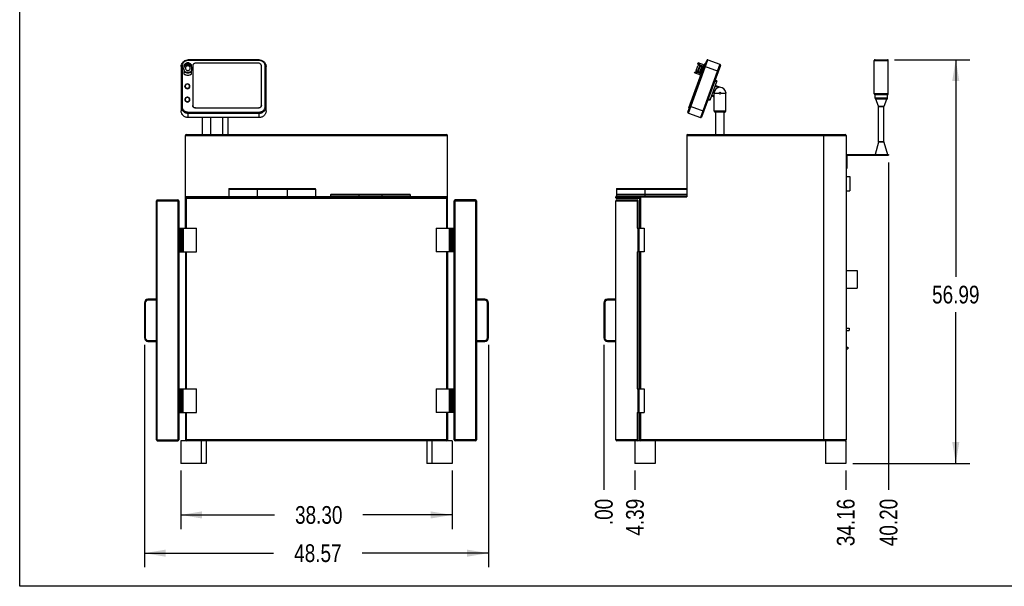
# Model space of a CAD drawing. Header units: inches. Extents: x 0 to 16, y 0 to 10.
# Tile 1 of 41: x 0 to 8.7, y 0 to 5. Entities that reach past the tile are written whole.
import ezdxf

# ---------------------------------------------------------------- set-up
doc = ezdxf.new("R2010")
doc.units = ezdxf.units.IN
doc.header["$LTSCALE"] = 0.935
doc.header["$MEASUREMENT"] = 0
doc.layers.get('0').update_dxf_attribs({"linetype": 'CONTINUOUS'})
doc.layers.add('02___PRT_ALL_AXES', color=7, linetype='CONTINUOUS')
doc.styles.get("Standard").update_dxf_attribs({"font": 'txt', "width": 0.8})
doc.dimstyles.new('DIMSTYLE_1', dxfattribs={"dimtxt": 0.15625, "dimasz": 0.1875, "dimexe": 0.125, "dimexo": 0.0625, "dimgap": 0.078125, "dimtad": 0, "dimtih": 1, "dimtoh": 1, "dimlfac": 16, "dimzin": 4, "dimdsep": 46, "dimtxsty": 'Standard', "dimblk": '_FILLED', "dimblk1": '_FILLED', "dimblk2": '_FILLED', "dimcen": 0.09, "dimazin": 1, "dimtfac": 1, "dimtofl": 0, "dimtmove": 0, "dimatfit": 3, "dimldrblk": '_FILLED', "dimfxl": 1, "dimtolj": 1, "dimtzin": 4, "dimarcsym": 0})
doc.dimstyles.new('DIMSTYLE_2', dxfattribs={"dimtxt": 0.15625, "dimasz": 0.1875, "dimexe": 0.125, "dimexo": 0.0625, "dimgap": 0.039062, "dimtad": 0, "dimtih": 1, "dimtoh": 1, "dimlfac": 16, "dimzin": 4, "dimdsep": 46, "dimtxsty": 'Standard', "dimblk": '_FILLED', "dimblk1": '_FILLED', "dimblk2": '_FILLED', "dimcen": 0.09, "dimazin": 1, "dimtfac": 1, "dimtofl": 0, "dimtmove": 0, "dimatfit": 3, "dimldrblk": '_FILLED', "dimfxl": 1, "dimtolj": 1, "dimtzin": 4, "dimarcsym": 0})

# ---------------------------------------------------------------- blocks, each defined once
blk = doc.blocks.new('_FILLED')
at = {"color": 0, "linetype": 'ByBlock'}
blk.add_solid([(0, 0), (-1, 0.167), (-1, -0.167)], dxfattribs=at)
blk = doc.blocks.new('*D1')
at = {"color": 2, "linetype": 'Continuous', "transparency": 16777216}
for p, q in [((7.7204, 4.6468), (8.3864, 4.6468)), ((8.2614, 4.6468), (8.2614, 2.7304)), ((8.2614, 1.0849), (8.2614, 2.4179)), ((7.3526, 1.0849), (8.3864, 1.0849))]:
    blk.add_line(p, q, dxfattribs=at)
at = {"color": 2, "linetype": 'Continuous', "transparency": 16777216, "xscale": 0.1875, "yscale": 0.1875, "zscale": 0.1875}
for p, rotation in [((8.2614, 4.6468), 90), ((8.2614, 1.0849), 270)]:
    blk.add_blockref('_FILLED', p, dxfattribs=dict(at, rotation=rotation))
at = {"color": 2, "linetype": 'Continuous', "transparency": 16777216, "insert": (8.2614, 2.6523), "char_height": 0.15625, "width": 0.625, "attachment_point": 2, "line_spacing_factor": 0.9}
blk.add_mtext('56.99', dxfattribs=at)
blk = doc.blocks.new('*D2')
at = {"color": 2, "linetype": 'Continuous', "transparency": 16777216}
blk.add_line((5.4297, 1.0224), (5.4297, 0.8506), dxfattribs=at)
at = {"color": 2, "linetype": 'Continuous', "transparency": 16777216, "insert": (5.3516, 0.7724), "char_height": 0.15625, "width": 0.5, "attachment_point": 3, "rotation": 90, "line_spacing_factor": 0.9}
blk.add_mtext('4.39', dxfattribs=at)
blk = doc.blocks.new('*D3')
at = {"color": 2, "linetype": 'Continuous', "transparency": 16777216}
blk.add_line((5.1552, 2.1304), (5.1552, 0.8506), dxfattribs=at)
at = {"color": 2, "linetype": 'Continuous', "transparency": 16777216, "insert": (5.0771, 0.7724), "char_height": 0.15625, "width": 0.375, "attachment_point": 3, "rotation": 90, "line_spacing_factor": 0.9}
blk.add_mtext('.00', dxfattribs=at)
blk = doc.blocks.new('*D4')
at = {"color": 2, "linetype": 'Continuous', "transparency": 16777216}
blk.add_line((7.2901, 1.0224), (7.2901, 0.8506), dxfattribs=at)
at = {"color": 2, "linetype": 'Continuous', "transparency": 16777216, "insert": (7.212, 0.7724), "char_height": 0.15625, "width": 0.625, "attachment_point": 3, "rotation": 90, "line_spacing_factor": 0.9}
blk.add_mtext('34.16', dxfattribs=at)
blk = doc.blocks.new('*D5')
at = {"color": 2, "linetype": 'Continuous', "transparency": 16777216}
blk.add_line((7.6679, 3.7406), (7.6679, 0.8506), dxfattribs=at)
at = {"color": 2, "linetype": 'Continuous', "transparency": 16777216, "insert": (7.5898, 0.7724), "char_height": 0.15625, "width": 0.625, "attachment_point": 3, "rotation": 90, "line_spacing_factor": 0.9}
blk.add_mtext('40.20', dxfattribs=at)
blk = doc.blocks.new('*D19')
at = {"color": 2, "linetype": 'Continuous', "transparency": 16777216}
for p, q in [((1.1007, 2.1304), (1.1007, 0.1675)), ((4.1366, 2.1304), (4.1366, 0.1675)), ((1.1007, 0.2925), (2.2411, 0.2925)), ((4.1366, 0.2925), (3.0223, 0.2925))]:
    blk.add_line(p, q, dxfattribs=at)
at = {"color": 2, "linetype": 'Continuous', "transparency": 16777216, "xscale": 0.1875, "yscale": 0.1875, "zscale": 0.1875, "rotation": 180}
blk.add_blockref('_FILLED', (1.1007, 0.2925), dxfattribs=at)
at = {"color": 2, "linetype": 'Continuous', "transparency": 16777216, "xscale": 0.1875, "yscale": 0.1875, "zscale": 0.1875}
blk.add_blockref('_FILLED', (4.1366, 0.2925), dxfattribs=at)
at = {"color": 2, "linetype": 'Continuous', "transparency": 16777216, "insert": (2.6317, 0.3706), "char_height": 0.15625, "width": 0.625, "attachment_point": 2, "line_spacing_factor": 0.9}
blk.add_mtext('48.57', dxfattribs=at)
blk = doc.blocks.new('*D20')
at = {"color": 2, "linetype": 'Continuous', "transparency": 16777216}
for p, q in [((1.4218, 1.0224), (1.4218, 0.5048)), ((3.8154, 1.0224), (3.8154, 0.5048)), ((1.4218, 0.6298), (2.2486, 0.6298)), ((3.8154, 0.6298), (3.0298, 0.6298))]:
    blk.add_line(p, q, dxfattribs=at)
at = {"color": 2, "linetype": 'Continuous', "transparency": 16777216, "xscale": 0.1875, "yscale": 0.1875, "zscale": 0.1875, "rotation": 180}
blk.add_blockref('_FILLED', (1.4218, 0.6298), dxfattribs=at)
at = {"color": 2, "linetype": 'Continuous', "transparency": 16777216, "xscale": 0.1875, "yscale": 0.1875, "zscale": 0.1875}
blk.add_blockref('_FILLED', (3.8154, 0.6298), dxfattribs=at)
at = {"color": 2, "linetype": 'Continuous', "transparency": 16777216, "insert": (2.6392, 0.7079), "char_height": 0.15625, "width": 0.625, "attachment_point": 2, "line_spacing_factor": 0.9}
blk.add_mtext('38.30', dxfattribs=at)

msp = doc.modelspace()

# ---------------------------------------------------------------- linework, layer by layer
at = {"color": 7, "linetype": 'Continuous'}
for p, q in [((0, 0), (0, 10)), ((1.47598, 4.61793), (1.47598, 4.61226)), ((1.48736, 4.64028), (1.48736, 4.64542)), ((2.11236, 4.64542), (1.48736, 4.64542)), ((2.11236, 4.64028), (1.48736, 4.64028)), ((1.4913, 4.61232), (1.4913, 4.61798)), ((2.1093, 4.61537), (1.55055, 4.61537)), ((1.7618, 4.64677), (1.8693, 4.64677)), ((2.11236, 4.64028), (2.11236, 4.64542)), ((5.89732, 4.18512), (6.06299, 4.64028)), ((5.90199, 4.1751), (6.073, 4.64495)), ((5.90693, 4.22246), (6.04993, 4.61537)), ((5.9863, 4.61232), (5.98857, 4.61855)), ((6.04378, 4.59845), (5.98857, 4.61855)), ((6.17916, 4.60631), (6.00815, 4.13647)), ((6.04993, 4.61537), (6.05346, 4.61409)), ((6.073, 4.64495), (6.17916, 4.60631)), ((7.54263, 4.63896), (7.66575, 4.63896)), ((7.55044, 4.64677), (7.65794, 4.64677)), ((1.42486, 4.58622), (1.42486, 4.1952)), ((1.43267, 4.58889), (1.43267, 4.23651)), ((1.44692, 4.56568), (1.44692, 4.56728)), ((1.45255, 4.58576), (1.45255, 4.59932)), ((1.45255, 4.52029), (1.45255, 4.54153)), ((1.4763, 4.53668), (1.4763, 4.53102)), ((1.4913, 4.53102), (1.4913, 4.53668)), ((1.51505, 4.58576), (1.51505, 4.59921)), ((1.51505, 4.52029), (1.51505, 4.54153)), ((1.52067, 4.56568), (1.52067, 4.56728)), ((1.5268, 4.59305), (1.5268, 4.24448)), ((2.13305, 4.24478), (2.13305, 4.59305)), ((2.16705, 4.23651), (2.16705, 4.58889)), ((2.17486, 4.1952), (2.17486, 4.58622)), ((5.9565, 4.53045), (5.95877, 4.53668)), ((6.01171, 4.51036), (5.9565, 4.53045)), ((5.97042, 4.55266), (5.98495, 4.5926)), ((5.98291, 4.53355), (5.98581, 4.54153)), ((6.01579, 4.52158), (5.98291, 4.53355)), ((5.98332, 4.54243), (6.00141, 4.59213)), ((6.01488, 4.53095), (5.98581, 4.54153)), ((5.98772, 4.54083), (6.00581, 4.59053)), ((6.00124, 4.53591), (6.01933, 4.58561)), ((6.0039, 4.59123), (6.0068, 4.59921)), ((6.03297, 4.58065), (6.0039, 4.59123)), ((6.00494, 4.53456), (6.02303, 4.58426)), ((6.03969, 4.58724), (6.0068, 4.59921)), ((6.18402, 4.5959), (6.01856, 4.14132)), ((6.04181, 4.59305), (6.04533, 4.59177)), ((6.04429, 4.58889), (6.16542, 4.5448)), ((6.15406, 4.45963), (6.09094, 4.28621)), ((6.15085, 4.45082), (6.13351, 4.45713)), ((6.15406, 4.45963), (6.13672, 4.46594)), ((6.12863, 4.35157), (6.12873, 4.35609)), ((6.12863, 4.30188), (6.12863, 4.35157)), ((6.16534, 4.40106), (6.13655, 4.41153)), ((6.18373, 4.40301), (6.13933, 4.41917)), ((6.1801, 4.40343), (6.18018, 4.40344)), ((6.18018, 4.40344), (6.18051, 4.40343)), ((6.23187, 4.35611), (6.23198, 4.35157)), ((6.23198, 4.30188), (6.23198, 4.35157)), ((6.09094, 4.28621), (6.0736, 4.29253)), ((6.09415, 4.29502), (6.0768, 4.30134)), ((6.10567, 4.32668), (6.12863, 4.31832)), ((6.10845, 4.33431), (6.12863, 4.32697)), ((7.66575, 4.34463), (7.54263, 4.34463)), ((7.6595, 4.33673), (7.54888, 4.33673)), ((7.6595, 4.30798), (7.54888, 4.30798)), ((7.65263, 4.29996), (7.55575, 4.29996)), ((7.58018, 4.23827), (7.55575, 4.29996)), ((7.6282, 4.23827), (7.65263, 4.29996)), ((1.48736, 4.13598), (1.48736, 4.18512)), ((1.48736, 4.18512), (2.11236, 4.18512)), ((1.48736, 4.1751), (2.11236, 4.1751)), ((1.55023, 4.22246), (1.55023, 4.22118)), ((1.55023, 4.22246), (2.1093, 4.22246)), ((1.55023, 4.22118), (2.1093, 4.22118)), ((2.1093, 4.22246), (2.1093, 4.22118)), ((2.11236, 4.13598), (2.11236, 4.18512)), ((5.90199, 4.1751), (6.00815, 4.13647)), ((5.90693, 4.22246), (5.91045, 4.22118)), ((5.91505, 4.24478), (5.91857, 4.2435)), ((5.91603, 4.23651), (6.03716, 4.19242)), ((6.23198, 4.19282), (6.12863, 4.19282)), ((6.22385, 4.1847), (6.13676, 4.1847)), ((7.58018, 4.23827), (7.6282, 4.23827)), ((7.58018, 4.23827), (7.58075, 4.23528)), ((7.58075, 4.23528), (7.62763, 4.23528)), ((7.6282, 4.23827), (7.62763, 4.23528)), ((2.11236, 4.13647), (1.48736, 4.13647)), ((2.11236, 4.13598), (1.48736, 4.13598)), ((1.79211, 3.9872), (1.79211, 4.13598)), ((1.83899, 3.9872), (1.83899, 4.13598)), ((1.46242, 3.15995), (1.46242, 3.97907)), ((1.46242, 3.97907), (3.77492, 3.97907)), ((1.47055, 3.9872), (3.7668, 3.9872)), ((3.77492, 3.15995), (3.77492, 3.97907)), ((5.88658, 3.97907), (5.88658, 3.43745)), ((5.88658, 3.97907), (7.29294, 3.97907)), ((5.8947, 3.9872), (7.28482, 3.9872)), ((7.09607, 1.28495), (7.09607, 3.9872)), ((7.29294, 3.97907), (7.29294, 1.29307)), ((7.58043, 3.91953), (7.54888, 3.81152)), ((7.58075, 3.92181), (7.58043, 3.91953)), ((7.62795, 3.91953), (7.58043, 3.91953)), ((7.62763, 3.92181), (7.58075, 3.92181)), ((7.62763, 3.92181), (7.62795, 3.91953)), ((7.62795, 3.91953), (7.6595, 3.81152)), ((7.29294, 3.81152), (7.66794, 3.81152)), ((7.30138, 3.74902), (7.29294, 3.74902)), ((7.30138, 3.79496), (7.30138, 3.68652)), ((7.3095, 3.80308), (7.66794, 3.80308)), ((7.60544, 3.81152), (7.60544, 3.80308)), ((7.66794, 3.81152), (7.66794, 3.80308)), ((7.30138, 3.68652), (7.29294, 3.68652)), ((1.84533, 3.50577), (1.84533, 3.4412)), ((1.84533, 3.50577), (2.61046, 3.50577)), ((1.84908, 3.50952), (2.60671, 3.50952)), ((2.09533, 3.50952), (2.09533, 3.4412)), ((2.36046, 3.50952), (2.36046, 3.4412)), ((2.61046, 3.50577), (2.61046, 3.4412)), ((5.26716, 3.50577), (5.26716, 3.45582)), ((5.26716, 3.50577), (5.88658, 3.50577)), ((5.27091, 3.50952), (5.88658, 3.50952)), ((5.51716, 3.50952), (5.51716, 3.45957)), ((1.20652, 1.29307), (1.20652, 3.40182)), ((1.20652, 3.40182), (1.40337, 3.40182)), ((1.21464, 1.28495), (1.21464, 3.40995)), ((1.21464, 3.40995), (1.39524, 3.40995)), ((1.39524, 3.40995), (1.39524, 1.28495)), ((1.40337, 3.40182), (1.40337, 1.29307)), ((1.46242, 3.43745), (3.77492, 3.43745)), ((1.46242, 3.42932), (3.77492, 3.42932)), ((1.46617, 3.4412), (3.77117, 3.4412)), ((1.46617, 3.42557), (3.77117, 3.42557)), ((1.47055, 3.42557), (1.47055, 3.15995)), ((1.6593, 3.4412), (1.6593, 3.42557)), ((2.74432, 3.45582), (2.74432, 3.4412)), ((2.74432, 3.45582), (3.44695, 3.45582)), ((2.74807, 3.45957), (3.4432, 3.45957)), ((2.99432, 3.45957), (2.99432, 3.4412)), ((3.19695, 3.45957), (3.19695, 3.4412)), ((3.44695, 3.45582), (3.44695, 3.4412)), ((3.57805, 3.42557), (3.57805, 3.4412)), ((3.7668, 3.42557), (3.7668, 3.15995)), ((3.83398, 3.40182), (4.03083, 3.40182)), ((3.83398, 1.29307), (3.83398, 3.40182)), ((4.0227, 3.40995), (3.8421, 3.40995)), ((3.8421, 1.28495), (3.8421, 3.40995)), ((4.0227, 3.40995), (4.0227, 1.28495)), ((4.03083, 3.40182), (4.03083, 1.29307)), ((5.26102, 1.29307), (5.26102, 3.40182)), ((5.26102, 3.40182), (5.45788, 3.40182)), ((5.26158, 3.42932), (5.26158, 3.43745)), ((5.26158, 3.43745), (5.88658, 3.43745)), ((5.26158, 3.42932), (5.4783, 3.42932)), ((5.26533, 3.4412), (5.88658, 3.4412)), ((5.26533, 3.42557), (5.47146, 3.42557)), ((5.26723, 3.45582), (5.26723, 3.4412)), ((5.26723, 3.45582), (5.88658, 3.45582)), ((5.26915, 3.40995), (5.44975, 3.40995)), ((5.27098, 3.45957), (5.88658, 3.45957)), ((5.4494, 3.40182), (5.4494, 3.15995)), ((5.45788, 1.29307), (5.45788, 3.40182)), ((5.45845, 3.42557), (5.45845, 3.4412)), ((5.47018, 3.42557), (5.47018, 3.15995)), ((5.47429, 3.42671), (5.4783, 3.42932)), ((5.4783, 3.42932), (5.4783, 3.15995)), ((5.51723, 3.45957), (5.51723, 3.4412)), ((1.40337, 3.15995), (1.56055, 3.15995)), ((1.41567, 3.15995), (1.41567, 2.9512)), ((1.4238, 3.15995), (1.4238, 2.9512)), ((1.4329, 3.15995), (1.4329, 2.9512)), ((1.43561, 2.9512), (1.43561, 3.15995)), ((1.4444, 2.9512), (1.4444, 3.15995)), ((1.56055, 2.9512), (1.56055, 3.15995)), ((3.6768, 3.15995), (3.83398, 3.15995)), ((3.6768, 3.15995), (3.6768, 2.9512)), ((3.7931, 2.9512), (3.7931, 3.15995)), ((3.80185, 2.9512), (3.80185, 3.15995)), ((3.80445, 2.9512), (3.80445, 3.15995)), ((3.81355, 2.9512), (3.81355, 3.15995)), ((3.82167, 2.9512), (3.82167, 3.15995)), ((5.4494, 3.15995), (5.512, 3.15995)), ((5.46281, 3.15995), (5.46281, 2.9512)), ((5.512, 3.15995), (5.512, 2.9512)), ((1.40337, 2.9512), (1.56055, 2.9512)), ((1.46242, 2.9512), (1.46242, 1.7437)), ((1.47024, 2.9512), (1.47024, 1.7437)), ((3.83398, 2.9512), (3.6768, 2.9512)), ((3.7668, 2.9512), (3.7668, 1.7437)), ((3.77492, 2.9512), (3.77492, 1.7437)), ((5.4494, 2.9512), (5.4494, 1.7437)), ((5.4494, 2.9512), (5.46256, 2.9512)), ((5.512, 2.9512), (5.46281, 2.9512)), ((5.47018, 2.9512), (5.47018, 1.7437)), ((5.4783, 2.9512), (5.4783, 1.7437)), ((7.29294, 2.78564), (7.39226, 2.78564)), ((7.39226, 2.78564), (7.39226, 2.6312)), ((7.29294, 2.6312), (7.39226, 2.6312)), ((1.13196, 2.5251), (1.13196, 2.53322)), ((1.20652, 2.53322), (1.13196, 2.53322)), ((1.20652, 2.5251), (1.13196, 2.5251)), ((4.10539, 2.53322), (4.03083, 2.53322)), ((4.10539, 2.5251), (4.03083, 2.5251)), ((4.10539, 2.5251), (4.10539, 2.53322)), ((5.18647, 2.5251), (5.18647, 2.53322)), ((5.26102, 2.53322), (5.18647, 2.53322)), ((5.26102, 2.5251), (5.18647, 2.5251)), ((1.10071, 2.50197), (1.10071, 2.19292)), ((1.10884, 2.50197), (1.10071, 2.50197)), ((1.10884, 2.50197), (1.10884, 2.19292)), ((4.12851, 2.50197), (4.13664, 2.50197)), ((4.12851, 2.19292), (4.12851, 2.50197)), ((4.13664, 2.19292), (4.13664, 2.50197)), ((5.15522, 2.50197), (5.15522, 2.19292)), ((5.16334, 2.50197), (5.15522, 2.50197)), ((5.16334, 2.50197), (5.16334, 2.19292)), ((7.29292, 2.42122), (7.29294, 2.42122)), ((1.10884, 2.19292), (1.10071, 2.19292)), ((4.12851, 2.19292), (4.13664, 2.19292)), ((5.16334, 2.19292), (5.15522, 2.19292)), ((1.13196, 2.16979), (1.13196, 2.16167)), ((1.13196, 2.16979), (1.20652, 2.16979)), ((1.13196, 2.16167), (1.20652, 2.16167)), ((4.03083, 2.16979), (4.10539, 2.16979)), ((4.03083, 2.16167), (4.10539, 2.16167)), ((4.10539, 2.16979), (4.10539, 2.16167)), ((5.18647, 2.16979), (5.18647, 2.16167)), ((5.18647, 2.16979), (5.26102, 2.16979)), ((5.18647, 2.16167), (5.26102, 2.16167)), ((1.40337, 1.7437), (1.56055, 1.7437)), ((1.41567, 1.7437), (1.41567, 1.53495)), ((1.4238, 1.7437), (1.4238, 1.53495)), ((1.4329, 1.7437), (1.4329, 1.53495)), ((1.43542, 1.53495), (1.43542, 1.7437)), ((1.44415, 1.53495), (1.44415, 1.7437)), ((1.56055, 1.53495), (1.56055, 1.7437)), ((3.6768, 1.7437), (3.83398, 1.7437)), ((3.6768, 1.7437), (3.6768, 1.53495)), ((3.79287, 1.53495), (3.79287, 1.7437)), ((3.80168, 1.53495), (3.80168, 1.7437)), ((3.80445, 1.53495), (3.80445, 1.7437)), ((3.81355, 1.53495), (3.81355, 1.7437)), ((3.82167, 1.53495), (3.82167, 1.7437)), ((5.4494, 1.7437), (5.512, 1.7437)), ((5.46281, 1.7437), (5.46281, 1.53495)), ((5.512, 1.7437), (5.512, 1.53495)), ((1.40337, 1.53495), (1.56055, 1.53495)), ((1.46242, 1.53495), (1.46242, 1.29307)), ((1.47055, 1.53495), (1.47055, 1.29307)), ((3.83398, 1.53495), (3.6768, 1.53495)), ((3.7668, 1.53495), (3.7668, 1.29307)), ((3.77492, 1.53495), (3.77492, 1.29307)), ((5.4494, 1.53495), (5.512, 1.53495)), ((5.4494, 1.53495), (5.4494, 1.29307)), ((5.47018, 1.53495), (5.47018, 1.29307)), ((5.4783, 1.53495), (5.4783, 1.29307)), ((7.29294, 1.37915), (7.29292, 1.37915)), ((1.20652, 1.29307), (1.40337, 1.29307)), ((1.21464, 1.28495), (1.39524, 1.28495)), ((3.77492, 1.29307), (1.46242, 1.29307)), ((4.03083, 1.29307), (3.83398, 1.29307)), ((4.0227, 1.28495), (3.8421, 1.28495)), ((5.45788, 1.29307), (5.26102, 1.29307)), ((5.44003, 1.28495), (5.26915, 1.28495)), ((7.29294, 1.29307), (5.47018, 1.29307)), ((16, 0), (0, 0))]:
    msp.add_line(p, q, dxfattribs=at)
for centre, radius, start, end in [((1.4838, 4.5687), 0.04984, 81.34602, 99.017803), ((1.4838, 4.56945), 0.04352, 80.076568, 100.341811), ((1.7618, 4.63896), 0.00781, 90, 123.149534), ((1.8693, 4.63896), 0.00781, 56.850466, 90), ((6.07033, 4.63761), 0.00781, 70, 160), ((6.17638, 4.59868), 0.00813, 340, 70), ((7.55044, 4.63896), 0.00781, 90, 180), ((7.65794, 4.63896), 0.00781, 0, 90), ((1.47943, 4.56728), 0.03251, 180.001259, 182.792329), ((1.47957, 4.56569), 0.03265, 180.00717, 189.742342), ((1.48144, 4.56144), 0.03186, 210.313889, 217.433464), ((1.4838, 4.57955), 0.04352, 260.076797, 279.923203), ((1.4838, 4.5803), 0.04985, 261.346172, 278.653828), ((1.48616, 4.56144), 0.03186, 322.566469, 329.686111), ((1.48802, 4.56569), 0.03265, 350.257658, 359.99283), ((1.48817, 4.56728), 0.03251, 357.207671, 359.998741), ((5.9851, 4.54731), 0.01562, 160, 200.760704), ((5.99964, 4.58725), 0.01562, 119.239269, 160), ((6.18026, 4.35157), 0.05187, 90.176904, 174.987271), ((6.18033, 4.35157), 0.05187, 5.038637, 89.805638), ((7.55075, 4.34463), 0.00813, 180, 256.657636), ((7.557, 4.30798), 0.00813, 180, 261.150118), ((7.65138, 4.30798), 0.00813, 278.849882, 360), ((7.65763, 4.34463), 0.00813, 283.342364, 360), ((5.90467, 4.18245), 0.00781, 160, 250), ((6.13676, 4.19282), 0.00813, 180, 270), ((6.22385, 4.19282), 0.00813, 270, 360), ((6.01093, 4.1441), 0.00813, 250, 340), ((1.47055, 3.97907), 0.00813, 90, 180), ((3.7668, 3.97907), 0.00813, 0, 90), ((5.8947, 3.97907), 0.00813, 90, 180), ((7.28482, 3.97907), 0.00813, 0, 90), ((7.3095, 3.79496), 0.00813, 90, 180), ((1.84908, 3.50577), 0.00375, 90, 180), ((2.60671, 3.50577), 0.00375, 0, 90), ((5.27091, 3.50577), 0.00375, 90, 180), ((1.21464, 3.40182), 0.00813, 90, 180), ((1.39524, 3.40182), 0.00813, 0, 90), ((1.46617, 3.43745), 0.00375, 90, 180), ((1.46617, 3.42932), 0.00375, 180, 270), ((2.74807, 3.45582), 0.00375, 90, 180), ((3.4432, 3.45582), 0.00375, 0, 90), ((3.77117, 3.43745), 0.00375, 0, 90), ((3.77117, 3.42932), 0.00375, 270, 360), ((3.8421, 3.40182), 0.00813, 90, 180), ((4.0227, 3.40182), 0.00813, 0, 90), ((5.26915, 3.40182), 0.00813, 90, 180), ((5.26533, 3.43745), 0.00375, 90, 180), ((5.26533, 3.42932), 0.00375, 180, 270), ((5.27098, 3.45582), 0.00375, 90, 180), ((5.44975, 3.40182), 0.00813, 0, 90), ((1.13196, 2.50197), 0.03125, 90, 180), ((1.13196, 2.50197), 0.02312, 90, 180), ((4.10539, 2.50197), 0.03125, 0, 90), ((4.10539, 2.50197), 0.02312, 0, 90), ((5.18647, 2.50197), 0.03125, 90, 180), ((5.18647, 2.50197), 0.02312, 90, 180), ((1.13196, 2.19292), 0.03125, 180, 270), ((1.13196, 2.19292), 0.02312, 180, 270), ((4.10539, 2.19292), 0.03125, 270, 360), ((4.10539, 2.19292), 0.02312, 270, 360), ((5.18647, 2.19292), 0.03125, 180, 270), ((5.18647, 2.19292), 0.02312, 180, 270), ((1.21464, 1.29307), 0.00813, 180, 270), ((1.39524, 1.29307), 0.00813, 270, 360), ((1.47055, 1.29307), 0.00813, 180, 206.721442), ((1.47055, 1.29307), 0.00813, 214.937907, 243.072782), ((3.7668, 1.29307), 0.00813, 296.927218, 305.389391), ((3.7668, 1.29307), 0.00813, 333.278558, 360), ((3.8421, 1.29307), 0.00813, 180, 270), ((4.0227, 1.29307), 0.00813, 270, 360), ((5.26915, 1.29307), 0.00813, 180, 270), ((5.62964, 1.29306), 0.18024, 179.996422, 180.984866), ((5.44975, 1.29307), 0.00813, 270, 360), ((7.28482, 1.29307), 0.00813, 270, 360)]:
    msp.add_arc(centre, radius, start, end, dxfattribs=at)
for points, knots in [([(1.42486, 4.58622), (1.42486, 4.59011), (1.42567, 4.59791), (1.42929, 4.60914), (1.43515, 4.61946), (1.443, 4.62847), (1.45254, 4.63585), (1.4634, 4.64131), (1.47515, 4.64467), (1.48329, 4.64542), (1.48736, 4.64542)], [0, 0, 0, 0, 0.1221293, 0.244694, 0.3680659, 0.4924926, 0.6180628, 0.7446895, 0.8721262, 1, 1, 1, 1]), ([(1.48736, 4.64028), (1.48379, 4.64028), (1.47664, 4.63962), (1.46634, 4.63669), (1.45683, 4.63193), (1.44849, 4.62551), (1.44163, 4.61768), (1.43653, 4.60873), (1.43338, 4.59901), (1.43267, 4.59225), (1.43267, 4.58889)], [0, 0, 0, 0, 0.1287809, 0.2570002, 0.3841702, 0.5099565, 0.6342274, 0.7570815, 0.8788405, 1, 1, 1, 1]), ([(1.45255, 4.59932), (1.45255, 4.59963), (1.45266, 4.60033), (1.45304, 4.60144), (1.45365, 4.60269), (1.45478, 4.60459), (1.45667, 4.60707), (1.4595, 4.60997), (1.46293, 4.61271), (1.46825, 4.6159), (1.47283, 4.61743), (1.47598, 4.61793)], [0, 0, 0, 0, 0.0298525, 0.0672033, 0.1116845, 0.1623789, 0.2783106, 0.4084417, 0.5484683, 0.6955122, 1, 1, 1, 1]), ([(1.47598, 4.61226), (1.4737, 4.61185), (1.46929, 4.61043), (1.46348, 4.60694), (1.45875, 4.60261), (1.45623, 4.59934), (1.45518, 4.59768)], [0, 0, 0, 0, 0.2666388, 0.5270925, 0.7743911, 1, 1, 1, 1]), ([(1.4913, 4.61798), (1.49449, 4.6175), (1.49914, 4.61597), (1.50453, 4.61275), (1.508, 4.60999), (1.51087, 4.60706), (1.51278, 4.60455), (1.51393, 4.60263), (1.51454, 4.60136), (1.51493, 4.60024), (1.51505, 4.59953), (1.51505, 4.59921)], [0, 0, 0, 0, 0.3045721, 0.4516053, 0.5915983, 0.7216913, 0.8375978, 0.8882896, 0.9327743, 0.9701344, 1, 1, 1, 1]), ([(1.51243, 4.59758), (1.51137, 4.59926), (1.50881, 4.60258), (1.50402, 4.60697), (1.49811, 4.6105), (1.49361, 4.61191), (1.4913, 4.61232)], [0, 0, 0, 0, 0.2252834, 0.4725104, 0.7330765, 1, 1, 1, 1]), ([(1.55055, 4.61537), (1.54746, 4.61537), (1.54129, 4.61424), (1.53467, 4.6101), (1.53069, 4.60555), (1.52847, 4.60167), (1.5271, 4.59745), (1.5268, 4.59451), (1.5268, 4.59305)], [0, 0, 0, 0, 0.2564978, 0.5088477, 0.6334044, 0.7565131, 0.8786018, 1, 1, 1, 1]), ([(2.13305, 4.59305), (2.13305, 4.59451), (2.13274, 4.59745), (2.13137, 4.60167), (2.12915, 4.60555), (2.12518, 4.6101), (2.11855, 4.61424), (2.11238, 4.61537), (2.1093, 4.61537)], [0, 0, 0, 0, 0.1213982, 0.2434869, 0.3665956, 0.4911523, 0.7435022, 1, 1, 1, 1]), ([(2.11236, 4.64542), (2.11643, 4.64542), (2.12457, 4.64467), (2.13632, 4.64131), (2.14717, 4.63585), (2.15672, 4.62847), (2.16457, 4.61946), (2.17043, 4.60914), (2.17404, 4.59791), (2.17486, 4.59011), (2.17486, 4.58622)], [0, 0, 0, 0, 0.127874, 0.2553109, 0.3819375, 0.5075074, 0.631934, 0.7553057, 0.8778704, 1, 1, 1, 1]), ([(2.16705, 4.58889), (2.16705, 4.59225), (2.16634, 4.59901), (2.16319, 4.60873), (2.15809, 4.61768), (2.15123, 4.62551), (2.14289, 4.63193), (2.13338, 4.63669), (2.12308, 4.63962), (2.11593, 4.64028), (2.11236, 4.64028)], [0, 0, 0, 0, 0.1211595, 0.2429184, 0.3657726, 0.4900435, 0.6158298, 0.7429998, 0.8712191, 1, 1, 1, 1]), ([(5.98628, 4.61226), (5.9862, 4.61205), (5.9862, 4.61147), (5.98641, 4.61051), (5.98684, 4.60929), (5.98775, 4.60723), (5.98937, 4.60429), (5.99096, 4.60194), (5.99189, 4.60071)], [0, 0, 0, 0, 0.0522835, 0.1279779, 0.2274252, 0.3485904, 0.6456847, 1, 1, 1, 1]), ([(6.0039, 4.59123), (6.00234, 4.59179), (5.99942, 4.5933), (5.99575, 4.59634), (5.99276, 4.59967), (5.99036, 4.60297), (5.98849, 4.60603), (5.9873, 4.60837), (5.98665, 4.60998), (5.98635, 4.61094), (5.98622, 4.61169), (5.98624, 4.61215), (5.9863, 4.61232)], [0, 0, 0, 0, 0.1740961, 0.3418173, 0.4992861, 0.6434981, 0.7707731, 0.8761548, 0.9188215, 0.9538527, 0.9807976, 1, 1, 1, 1]), ([(5.98836, 4.61798), (5.98831, 4.61783), (5.98831, 4.61744), (5.98847, 4.61678), (5.9888, 4.61594), (5.9895, 4.61451), (5.99079, 4.61242), (5.9928, 4.60969), (5.99539, 4.60674), (5.99858, 4.6038), (6.00239, 4.60113), (6.00528, 4.59976), (6.0068, 4.59921)], [0, 0, 0, 0, 0.0172737, 0.0421095, 0.0750523, 0.1157986, 0.2182553, 0.3443598, 0.4894192, 0.6496178, 0.8214204, 1, 1, 1, 1]), ([(1.43267, 4.58889), (1.43167, 4.58889), (1.43021, 4.5888), (1.42837, 4.58847), (1.4272, 4.58815), (1.42622, 4.58776), (1.42548, 4.58731), (1.42499, 4.58681), (1.42486, 4.5864), (1.42486, 4.58622)], [0, 0, 0, 0, 0.3436379, 0.5010469, 0.6420022, 0.7627126, 0.8609781, 0.9378419, 1, 1, 1, 1]), ([(1.4838, 4.60288), (1.48141, 4.60288), (1.47661, 4.60243), (1.4697, 4.60042), (1.4633, 4.59715), (1.45767, 4.59273), (1.45302, 4.58731), (1.44955, 4.5811), (1.44741, 4.57434), (1.44692, 4.56963), (1.44692, 4.56728)], [0, 0, 0, 0, 0.12621, 0.2522542, 0.377908, 0.5031174, 0.6278504, 0.7521564, 0.8761689, 1, 1, 1, 1]), ([(1.44696, 4.5657), (1.44707, 4.56334), (1.44782, 4.55862), (1.45045, 4.55192), (1.45447, 4.54587), (1.45795, 4.54246), (1.45985, 4.54094)], [0, 0, 0, 0, 0.2467381, 0.4950599, 0.7459643, 1, 1, 1, 1]), ([(1.44739, 4.56016), (1.44798, 4.55673), (1.4503, 4.54995), (1.4546, 4.54424), (1.45713, 4.54175)], [0, 0, 0, 0, 0.4961933, 1, 1, 1, 1]), ([(1.45518, 4.59768), (1.45479, 4.59707), (1.45409, 4.59588), (1.45326, 4.59416), (1.45273, 4.59267), (1.45255, 4.59174), (1.45255, 4.59133)], [0, 0, 0, 0, 0.3150535, 0.5946334, 0.8264623, 1, 1, 1, 1]), ([(1.45255, 4.54153), (1.45255, 4.54166), (1.45256, 4.5419), (1.45266, 4.54223), (1.45282, 4.54249), (1.45315, 4.54274), (1.45375, 4.54284), (1.45458, 4.54274), (1.45559, 4.54249), (1.45727, 4.54196), (1.45974, 4.54107), (1.46315, 4.5399), (1.46712, 4.5387), (1.47156, 4.53759), (1.47468, 4.53697), (1.4763, 4.53668)], [0, 0, 0, 0, 0.0154217, 0.0284765, 0.0399945, 0.0510899, 0.0761381, 0.1087605, 0.149733, 0.1985272, 0.3170223, 0.4599983, 0.6242985, 0.8062815, 1, 1, 1, 1]), ([(1.4763, 4.53102), (1.47471, 4.53126), (1.47162, 4.53178), (1.46721, 4.53266), (1.46323, 4.53357), (1.45978, 4.5344), (1.45726, 4.53495), (1.45555, 4.5352), (1.45453, 4.53524), (1.45369, 4.53515), (1.45302, 4.53485), (1.4526, 4.53426), (1.45255, 4.53379), (1.45255, 4.53355)], [0, 0, 0, 0, 0.1919682, 0.3730841, 0.5370237, 0.6794994, 0.7967755, 0.8448363, 0.885297, 0.9183053, 0.9453041, 0.9705681, 1, 1, 1, 1]), ([(1.45255, 4.52029), (1.45468, 4.5185), (1.45931, 4.51528), (1.46958, 4.51055), (1.4838, 4.50809), (1.49802, 4.51055), (1.50829, 4.51528), (1.51291, 4.5185), (1.51505, 4.52029)], [0, 0, 0, 0, 0.1237444, 0.2487254, 0.5, 0.7512746, 0.8762556, 1, 1, 1, 1]), ([(1.4838, 4.5926), (1.48104, 4.5926), (1.47551, 4.59158), (1.46846, 4.58718), (1.46368, 4.58054), (1.46199, 4.57263), (1.46368, 4.56472), (1.46846, 4.55807), (1.47551, 4.55368), (1.48104, 4.55266), (1.4838, 4.55266)], [0, 0, 0, 0, 0.1285745, 0.2550746, 0.3786101, 0.5, 0.6213899, 0.7449254, 0.8714255, 1, 1, 1, 1]), ([(1.52067, 4.56728), (1.52067, 4.56963), (1.52019, 4.57434), (1.51804, 4.5811), (1.51457, 4.58731), (1.50992, 4.59273), (1.50429, 4.59715), (1.49789, 4.60042), (1.49098, 4.60243), (1.48619, 4.60288), (1.4838, 4.60288)], [0, 0, 0, 0, 0.1238298, 0.2478417, 0.3721487, 0.496883, 0.6220935, 0.7477481, 0.8737913, 1, 1, 1, 1]), ([(1.4838, 4.55266), (1.48655, 4.55266), (1.49208, 4.55368), (1.49914, 4.55807), (1.50391, 4.56472), (1.50561, 4.57263), (1.50391, 4.58054), (1.49914, 4.58718), (1.49208, 4.59158), (1.48655, 4.5926), (1.4838, 4.5926)], [0, 0, 0, 0, 0.1285745, 0.2550746, 0.3786101, 0.5, 0.6213899, 0.7449254, 0.8714255, 1, 1, 1, 1]), ([(1.4913, 4.53668), (1.49291, 4.53697), (1.49603, 4.53759), (1.50047, 4.5387), (1.50444, 4.5399), (1.50785, 4.54107), (1.51032, 4.54196), (1.512, 4.54249), (1.51301, 4.54274), (1.51384, 4.54284), (1.51444, 4.54274), (1.51477, 4.54249), (1.51493, 4.54223), (1.51503, 4.5419), (1.51505, 4.54166), (1.51505, 4.54153)], [0, 0, 0, 0, 0.1937185, 0.3757015, 0.5400018, 0.6829778, 0.8014729, 0.8502671, 0.8912396, 0.923862, 0.9489101, 0.9600055, 0.9715235, 0.9845783, 1, 1, 1, 1]), ([(1.51505, 4.53355), (1.51505, 4.53379), (1.51499, 4.53426), (1.51457, 4.53485), (1.5139, 4.53515), (1.51306, 4.53524), (1.51204, 4.5352), (1.51033, 4.53495), (1.50781, 4.5344), (1.50436, 4.53357), (1.50038, 4.53266), (1.49597, 4.53178), (1.49289, 4.53126), (1.4913, 4.53102)], [0, 0, 0, 0, 0.0294319, 0.0546959, 0.0816947, 0.114703, 0.1551636, 0.2032244, 0.3205005, 0.4629763, 0.6269159, 0.8080318, 1, 1, 1, 1]), ([(1.50775, 4.54094), (1.50964, 4.54246), (1.51312, 4.54587), (1.51714, 4.55192), (1.51977, 4.55862), (1.52052, 4.56334), (1.52063, 4.5657)], [0, 0, 0, 0, 0.2540357, 0.5049401, 0.7532619, 1, 1, 1, 1]), ([(1.51047, 4.54175), (1.51299, 4.54424), (1.51729, 4.54995), (1.51961, 4.55673), (1.5202, 4.56016)], [0, 0, 0, 0, 0.5038067, 1, 1, 1, 1]), ([(1.51505, 4.59123), (1.51505, 4.59163), (1.51487, 4.59256), (1.51433, 4.59405), (1.51351, 4.59578), (1.51282, 4.59696), (1.51243, 4.59758)], [0, 0, 0, 0, 0.173845, 0.405644, 0.6850795, 1, 1, 1, 1]), ([(2.16705, 4.58889), (2.16805, 4.58889), (2.16951, 4.5888), (2.17134, 4.58847), (2.17252, 4.58815), (2.1735, 4.58776), (2.17423, 4.58731), (2.17472, 4.58681), (2.17486, 4.5864), (2.17486, 4.58622)], [0, 0, 0, 0, 0.3436379, 0.5010469, 0.6420022, 0.7627126, 0.8609781, 0.9378419, 1, 1, 1, 1]), ([(5.98291, 4.53355), (5.98138, 4.5341), (5.97829, 4.53491), (5.97365, 4.53532), (5.96932, 4.53511), (5.96544, 4.53452), (5.96214, 4.53372), (5.95982, 4.53295), (5.95835, 4.5323), (5.95757, 4.53187), (5.95702, 4.53147), (5.95677, 4.53117), (5.95671, 4.53102)], [0, 0, 0, 0, 0.1785795, 0.350382, 0.5105807, 0.6556401, 0.7817447, 0.8842014, 0.9249477, 0.9578905, 0.9827263, 1, 1, 1, 1]), ([(5.95877, 4.53668), (5.95884, 4.53685), (5.95911, 4.53722), (5.9597, 4.53771), (5.96054, 4.53825), (5.96208, 4.53906), (5.96449, 4.54009), (5.96789, 4.54124), (5.97185, 4.54223), (5.97628, 4.54285), (5.98105, 4.54282), (5.98426, 4.54209), (5.98581, 4.54153)], [0, 0, 0, 0, 0.0192024, 0.0461473, 0.0811785, 0.1238453, 0.229227, 0.356502, 0.5007141, 0.6581829, 0.825904, 1, 1, 1, 1]), ([(1.48023, 4.43286), (1.47736, 4.43286), (1.47161, 4.4318), (1.46544, 4.42795), (1.46173, 4.42371), (1.45967, 4.42009), (1.4584, 4.41616), (1.45811, 4.41343), (1.45811, 4.41207)], [0, 0, 0, 0, 0.2564972, 0.5088471, 0.6334, 0.75653, 0.8785632, 1, 1, 1, 1]), ([(1.50236, 4.41207), (1.50236, 4.41343), (1.50207, 4.41616), (1.5008, 4.42009), (1.49873, 4.42371), (1.49503, 4.42795), (1.48886, 4.4318), (1.48311, 4.43286), (1.48023, 4.43286)], [0, 0, 0, 0, 0.1214368, 0.24347, 0.3666, 0.4911529, 0.7435028, 1, 1, 1, 1]), ([(1.45811, 4.41207), (1.45811, 4.41071), (1.4584, 4.40798), (1.45967, 4.40404), (1.46173, 4.40042), (1.46544, 4.39619), (1.47161, 4.39233), (1.47736, 4.39128), (1.48023, 4.39128)], [0, 0, 0, 0, 0.1214368, 0.24347, 0.3666, 0.4911529, 0.7435028, 1, 1, 1, 1]), ([(1.48023, 4.43137), (1.47769, 4.43137), (1.47258, 4.43042), (1.46607, 4.42637), (1.46165, 4.42023), (1.46009, 4.41292), (1.46165, 4.40562), (1.46607, 4.39948), (1.47258, 4.39542), (1.47769, 4.39448), (1.48023, 4.39448)], [0, 0, 0, 0, 0.1285777, 0.2550764, 0.3786109, 0.5, 0.6213891, 0.7449235, 0.8714223, 1, 1, 1, 1]), ([(1.48023, 4.39448), (1.48278, 4.39448), (1.48788, 4.39542), (1.4944, 4.39948), (1.49881, 4.40562), (1.50038, 4.41292), (1.49881, 4.42023), (1.4944, 4.42637), (1.48788, 4.43042), (1.48278, 4.43137), (1.48023, 4.43137)], [0, 0, 0, 0, 0.1285777, 0.2550764, 0.3786109, 0.5, 0.6213891, 0.7449235, 0.8714223, 1, 1, 1, 1]), ([(1.48023, 4.39128), (1.48311, 4.39128), (1.48886, 4.39233), (1.49503, 4.39619), (1.49873, 4.40042), (1.5008, 4.40404), (1.50207, 4.40798), (1.50236, 4.41071), (1.50236, 4.41207)], [0, 0, 0, 0, 0.2564972, 0.5088471, 0.6334, 0.75653, 0.8785632, 1, 1, 1, 1]), ([(1.48023, 4.3154), (1.47736, 4.3154), (1.47161, 4.31434), (1.46544, 4.31049), (1.46173, 4.30625), (1.45967, 4.30263), (1.4584, 4.2987), (1.45811, 4.29597), (1.45811, 4.29461)], [0, 0, 0, 0, 0.2564972, 0.5088471, 0.6334, 0.75653, 0.8785632, 1, 1, 1, 1]), ([(1.45811, 4.29461), (1.45811, 4.29325), (1.4584, 4.29051), (1.45967, 4.28658), (1.46173, 4.28296), (1.46544, 4.27872), (1.47161, 4.27487), (1.47736, 4.27382), (1.48023, 4.27382)], [0, 0, 0, 0, 0.1214368, 0.24347, 0.3666, 0.4911529, 0.7435028, 1, 1, 1, 1]), ([(1.48023, 4.3139), (1.47769, 4.3139), (1.47258, 4.31296), (1.46607, 4.30891), (1.46165, 4.30277), (1.46009, 4.29546), (1.46165, 4.28816), (1.46607, 4.28202), (1.47258, 4.27796), (1.47769, 4.27702), (1.48023, 4.27702)], [0, 0, 0, 0, 0.1285777, 0.2550764, 0.3786109, 0.5, 0.6213891, 0.7449235, 0.8714223, 1, 1, 1, 1]), ([(1.50236, 4.29461), (1.50236, 4.29597), (1.50207, 4.2987), (1.5008, 4.30263), (1.49873, 4.30625), (1.49503, 4.31049), (1.48886, 4.31434), (1.48311, 4.3154), (1.48023, 4.3154)], [0, 0, 0, 0, 0.1214368, 0.24347, 0.3666, 0.4911529, 0.7435028, 1, 1, 1, 1]), ([(1.48023, 4.27702), (1.48278, 4.27702), (1.48788, 4.27796), (1.4944, 4.28202), (1.49881, 4.28816), (1.50038, 4.29546), (1.49881, 4.30277), (1.4944, 4.30891), (1.48788, 4.31296), (1.48278, 4.3139), (1.48023, 4.3139)], [0, 0, 0, 0, 0.1285777, 0.2550764, 0.3786109, 0.5, 0.6213891, 0.7449235, 0.8714223, 1, 1, 1, 1]), ([(1.48023, 4.27382), (1.48311, 4.27382), (1.48886, 4.27487), (1.49503, 4.27872), (1.49873, 4.28296), (1.5008, 4.28658), (1.50207, 4.29051), (1.50236, 4.29325), (1.50236, 4.29461)], [0, 0, 0, 0, 0.2564972, 0.5088471, 0.6334, 0.75653, 0.8785632, 1, 1, 1, 1]), ([(1.43267, 4.23651), (1.43167, 4.23651), (1.43021, 4.23641), (1.42837, 4.23609), (1.4272, 4.23576), (1.42622, 4.23537), (1.42548, 4.23492), (1.42499, 4.23442), (1.42486, 4.23402), (1.42486, 4.23383)], [0, 0, 0, 0, 0.3436379, 0.5010469, 0.6420022, 0.7627126, 0.8609781, 0.9378419, 1, 1, 1, 1]), ([(1.42486, 4.23383), (1.42486, 4.22999), (1.42567, 4.22227), (1.42926, 4.21117), (1.4351, 4.20094), (1.44293, 4.19199), (1.45247, 4.18465), (1.46333, 4.17921), (1.47511, 4.17586), (1.48328, 4.1751), (1.48736, 4.1751)], [0, 0, 0, 0, 0.1211614, 0.2429197, 0.3657733, 0.4900435, 0.6158291, 0.7429986, 0.8712172, 1, 1, 1, 1]), ([(1.48736, 4.13598), (1.48329, 4.13598), (1.47515, 4.13673), (1.4634, 4.14009), (1.45255, 4.14555), (1.443, 4.15293), (1.43515, 4.16195), (1.42929, 4.17227), (1.42567, 4.1835), (1.42486, 4.19131), (1.42486, 4.1952)], [0, 0, 0, 0, 0.1278404, 0.2552483, 0.381855, 0.5074171, 0.6318495, 0.7552405, 0.8778348, 1, 1, 1, 1]), ([(1.48736, 4.13647), (1.48328, 4.13647), (1.47511, 4.13722), (1.46333, 4.14057), (1.45247, 4.14601), (1.44293, 4.15335), (1.4351, 4.1623), (1.42926, 4.17253), (1.42567, 4.18363), (1.42486, 4.19136), (1.42486, 4.1952)], [0, 0, 0, 0, 0.1287828, 0.2570014, 0.3841709, 0.5099565, 0.6342267, 0.7570803, 0.8788386, 1, 1, 1, 1]), ([(1.43267, 4.23651), (1.43267, 4.23315), (1.43338, 4.22639), (1.43653, 4.21667), (1.44163, 4.20772), (1.44849, 4.19989), (1.45683, 4.19347), (1.46634, 4.18871), (1.47664, 4.18578), (1.48379, 4.18512), (1.48736, 4.18512)], [0, 0, 0, 0, 0.1211595, 0.2429184, 0.3657726, 0.4900435, 0.6158298, 0.7429998, 0.8712191, 1, 1, 1, 1]), ([(1.5268, 4.24448), (1.5268, 4.24304), (1.5271, 4.24015), (1.52845, 4.23598), (1.53064, 4.23215), (1.53456, 4.22766), (1.5411, 4.22358), (1.54719, 4.22246), (1.55023, 4.22246)], [0, 0, 0, 0, 0.1213982, 0.2434869, 0.3665956, 0.4911523, 0.7435022, 1, 1, 1, 1]), ([(1.55023, 4.22118), (1.54719, 4.22118), (1.5411, 4.2223), (1.53456, 4.22638), (1.53064, 4.23087), (1.52845, 4.2347), (1.5271, 4.23887), (1.5268, 4.24176), (1.5268, 4.2432)], [0, 0, 0, 0, 0.2564978, 0.5088477, 0.6334044, 0.7565131, 0.8786018, 1, 1, 1, 1]), ([(2.1093, 4.22246), (2.11238, 4.22246), (2.11855, 4.22359), (2.12518, 4.22773), (2.12915, 4.23228), (2.13137, 4.23616), (2.13274, 4.24038), (2.13305, 4.24332), (2.13305, 4.24478)], [0, 0, 0, 0, 0.2564978, 0.5088477, 0.6334044, 0.7565131, 0.8786018, 1, 1, 1, 1]), ([(2.13305, 4.2435), (2.13305, 4.24204), (2.13274, 4.2391), (2.13137, 4.23488), (2.12915, 4.231), (2.12518, 4.22645), (2.11855, 4.22231), (2.11238, 4.22118), (2.1093, 4.22118)], [0, 0, 0, 0, 0.1213982, 0.2434869, 0.3665956, 0.4911523, 0.7435022, 1, 1, 1, 1]), ([(2.11236, 4.18512), (2.11593, 4.18512), (2.12308, 4.18578), (2.13338, 4.18871), (2.14289, 4.19347), (2.15123, 4.19989), (2.15809, 4.20772), (2.16319, 4.21667), (2.16634, 4.22639), (2.16705, 4.23315), (2.16705, 4.23651)], [0, 0, 0, 0, 0.1287809, 0.2570002, 0.3841702, 0.5099565, 0.6342274, 0.7570815, 0.8788405, 1, 1, 1, 1]), ([(2.11236, 4.1751), (2.11644, 4.1751), (2.12461, 4.17586), (2.13638, 4.17921), (2.14725, 4.18465), (2.15678, 4.19199), (2.16462, 4.20094), (2.17045, 4.21117), (2.17405, 4.22227), (2.17486, 4.22999), (2.17486, 4.23383)], [0, 0, 0, 0, 0.1287828, 0.2570014, 0.3841709, 0.5099565, 0.6342267, 0.7570803, 0.8788386, 1, 1, 1, 1]), ([(2.17486, 4.1952), (2.17486, 4.19131), (2.17404, 4.1835), (2.17043, 4.17227), (2.16457, 4.16195), (2.15671, 4.15293), (2.14717, 4.14555), (2.13632, 4.14009), (2.12457, 4.13673), (2.11643, 4.13598), (2.11236, 4.13598)], [0, 0, 0, 0, 0.1221649, 0.2447592, 0.3681503, 0.492583, 0.6181453, 0.7447521, 0.8721599, 1, 1, 1, 1]), ([(2.17486, 4.1952), (2.17486, 4.19136), (2.17405, 4.18363), (2.17045, 4.17253), (2.16462, 4.1623), (2.15678, 4.15335), (2.14725, 4.14601), (2.13638, 4.14057), (2.12461, 4.13722), (2.11644, 4.13647), (2.11236, 4.13647)], [0, 0, 0, 0, 0.1211614, 0.2429197, 0.3657733, 0.4900435, 0.6158291, 0.7429986, 0.8712172, 1, 1, 1, 1]), ([(2.16705, 4.23651), (2.16805, 4.23651), (2.16951, 4.23641), (2.17134, 4.23609), (2.17252, 4.23576), (2.1735, 4.23537), (2.17423, 4.23492), (2.17472, 4.23442), (2.17486, 4.23402), (2.17486, 4.23383)], [0, 0, 0, 0, 0.3436379, 0.5010469, 0.6420022, 0.7627126, 0.8609781, 0.9378419, 1, 1, 1, 1]), ([(5.44975, 3.40995), (5.44973, 3.40995), (5.4497, 3.40988), (5.44968, 3.40977), (5.44964, 3.40957), (5.4496, 3.40917), (5.44955, 3.40849), (5.4495, 3.40749), (5.44946, 3.40628), (5.44942, 3.40489), (5.44941, 3.40338), (5.4494, 3.40235), (5.4494, 3.40182)], [0, 0, 0, 0, 0.0063958, 0.0213647, 0.0454554, 0.0786154, 0.1711036, 0.2951583, 0.4462408, 0.6186571, 0.8059905, 1, 1, 1, 1]), ([(5.47146, 3.42557), (5.47191, 3.42557), (5.4729, 3.42593), (5.4738, 3.42642), (5.47429, 3.42671)], [0, 0, 0, 0, 0.4375859, 1, 1, 1, 1]), ([(5.44943, 1.28996), (5.44944, 1.28928), (5.44946, 1.28831), (5.44951, 1.28709), (5.44955, 1.28636), (5.44959, 1.28579), (5.44964, 1.28533), (5.44968, 1.28511), (5.44972, 1.28495), (5.44975, 1.28495)], [0, 0, 0, 0, 0.4058882, 0.5776641, 0.7236964, 0.841022, 0.9268726, 0.9797453, 1, 1, 1, 1])]:
    msp.add_open_spline(points, degree=3, knots=knots, dxfattribs=at)
at = {"layer": '02___PRT_ALL_AXES', "color": 7, "linetype": 'Continuous'}
for p, q in [((7.54263, 4.34463), (7.54263, 4.63896)), ((7.66575, 4.34463), (7.66575, 4.63896)), ((1.45255, 4.54762), (1.45255, 4.54153)), ((1.51505, 4.54153), (1.51505, 4.54762)), ((6.01488, 4.53095), (6.03297, 4.58065)), ((1.45811, 4.41188), (1.45811, 4.41207)), ((1.50236, 4.41188), (1.50236, 4.41207)), ((6.12863, 4.35157), (6.1725, 4.35157)), ((6.18811, 4.35157), (6.23198, 4.35157)), ((1.45811, 4.29442), (1.45811, 4.29461)), ((1.50236, 4.29442), (1.50236, 4.29461)), ((6.12863, 4.19282), (6.12863, 4.30188)), ((6.23198, 4.19282), (6.23198, 4.30188)), ((7.54888, 4.30798), (7.54888, 4.33673)), ((7.6595, 4.30798), (7.6595, 4.33673)), ((6.14339, 3.9872), (6.14339, 4.1847)), ((6.21721, 3.9872), (6.21721, 4.1847)), ((7.58075, 3.92181), (7.58075, 4.23528)), ((7.62763, 3.92181), (7.62763, 4.23528)), ((1.61301, 3.9872), (1.61301, 4.13598)), ((1.68683, 3.9872), (1.68683, 4.13598)), ((7.29294, 3.61499), (7.32757, 3.61499)), ((7.32757, 3.61499), (7.32757, 3.48999)), ((7.29294, 3.48999), (7.32757, 3.48999)), ((7.29292, 2.27843), (7.32028, 2.27843)), ((7.32028, 2.27843), (7.32028, 2.2587)), ((7.29292, 2.2587), (7.32028, 2.2587)), ((7.29292, 2.11103), (7.30778, 2.11103)), ((7.29292, 2.09541), (7.30778, 2.09541)), ((7.29292, 2.09156), (7.29653, 2.09156)), ((7.29653, 2.09541), (7.29653, 2.09156)), ((7.30778, 2.11103), (7.30778, 2.09541)), ((3.81542, 1.28495), (1.4218, 1.28495)), ((1.4218, 1.28495), (1.4218, 1.08495)), ((1.47055, 1.28495), (1.47055, 1.29307)), ((1.60117, 1.28495), (1.60117, 1.08495)), ((1.64459, 1.28495), (1.64459, 1.08495)), ((3.59276, 1.28495), (3.59276, 1.08495)), ((3.63605, 1.28495), (3.63605, 1.08495)), ((3.7668, 1.29307), (3.7668, 1.28495)), ((3.81542, 1.28495), (3.81542, 1.08495)), ((5.42968, 1.28495), (5.42968, 1.08495)), ((7.29015, 1.28495), (5.44003, 1.28495)), ((5.4783, 1.28495), (5.4783, 1.29307)), ((5.60905, 1.28495), (5.60905, 1.08495)), ((7.11077, 1.28495), (7.11077, 1.08495)), ((7.29015, 1.28495), (7.29015, 1.08495)), ((1.64459, 1.08495), (1.4218, 1.08495)), ((3.81542, 1.08495), (3.59276, 1.08495)), ((5.60905, 1.08495), (5.42968, 1.08495)), ((7.29015, 1.08495), (7.11077, 1.08495))]:
    msp.add_line(p, q, dxfattribs=at)
msp.add_circle((6.1803, 4.35188), 0.00781, dxfattribs=at)
for centre, start, end in [((1.47055, 1.29307), 180, 270), ((3.7668, 1.29307), 270, 360), ((5.4783, 1.29307), 180, 270)]:
    msp.add_arc(centre, 0.00813, start, end, dxfattribs=at)
for points, knots in [([(1.45811, 4.41188), (1.45811, 4.41052), (1.4584, 4.40778), (1.45967, 4.40385), (1.46173, 4.40023), (1.46544, 4.39599), (1.47161, 4.39214), (1.47736, 4.39109), (1.48023, 4.39109)], [0, 0, 0, 0, 0.1214367, 0.2434698, 0.3665998, 0.4911526, 0.7435025, 1, 1, 1, 1]), ([(1.48023, 4.39109), (1.48311, 4.39109), (1.48886, 4.39214), (1.49503, 4.39599), (1.49873, 4.40023), (1.5008, 4.40385), (1.50207, 4.40778), (1.50236, 4.41052), (1.50236, 4.41188)], [0, 0, 0, 0, 0.2564975, 0.5088474, 0.6334002, 0.7565302, 0.8785633, 1, 1, 1, 1]), ([(1.45811, 4.29442), (1.45811, 4.29306), (1.4584, 4.29032), (1.45967, 4.28639), (1.46173, 4.28277), (1.46544, 4.27853), (1.47161, 4.27468), (1.47736, 4.27362), (1.48023, 4.27362)], [0, 0, 0, 0, 0.1214367, 0.2434698, 0.3665998, 0.4911526, 0.7435025, 1, 1, 1, 1]), ([(1.48023, 4.27362), (1.48311, 4.27362), (1.48886, 4.27468), (1.49503, 4.27853), (1.49873, 4.28277), (1.5008, 4.28639), (1.50207, 4.29032), (1.50236, 4.29306), (1.50236, 4.29442)], [0, 0, 0, 0, 0.2564975, 0.5088474, 0.6334002, 0.7565302, 0.8785633, 1, 1, 1, 1])]:
    msp.add_open_spline(points, degree=3, knots=knots, dxfattribs=at)

# ---------------------------------------------------------------- dimensions: what is measured, and where the dimension line sits
at = {"color": 2, "linetype": 'Continuous'}
dim = msp.add_linear_dim(base=(8.26137, 4.64677), p1=(7.29015, 1.08495), p2=(7.65794, 4.64677), angle=90, dimstyle='DIMSTYLE_1', dxfattribs=at)
dim.commit()
dim.dimension.update_dxf_attribs({"geometry": '*D1', "text_midpoint": (8.26137, 2.57416), "dimtype": 160})
for feature_location, offset, origin, picture, middle in [((7.66794, 3.74058), (0, -2.89003), (5.15522, 3.80308), '*D5', (7.66794, 0.45993)), ((5.1552179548, 2.1304183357), (0, -1.2798659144), (5.1552179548, 2.1929183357), '*D3', (5.155218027, 0.5966461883)), ((5.42968, 1.02245), (0, -0.17189), (5.15522, 2.19292), '*D2', (5.42968, 0.52243)), ((7.29015, 1.02245), (0, -0.17189), (5.15522, 1.08495), '*D4', (7.29015, 0.45993))]:
    dim = msp.add_ordinate_dim(feature_location=feature_location, offset=offset, dtype=1, origin=origin, dimstyle='DIMSTYLE_2', dxfattribs=at)
    dim.commit()
    dim.dimension.update_dxf_attribs({"geometry": picture, "text_midpoint": middle})
for base, p1, p2, picture, middle in [((4.13664, 0.29249), (1.10071, 2.19292), (4.13664, 2.19292), '*D19', (2.63169, 0.29249)), ((3.81542, 0.62978), (1.4218, 1.08495), (3.81542, 1.08495), '*D20', (2.6392, 0.62978))]:
    dim = msp.add_linear_dim(base=base, p1=p1, p2=p2, dimstyle='DIMSTYLE_1', dxfattribs=at)
    dim.commit()
    dim.dimension.update_dxf_attribs({"geometry": picture, "text_midpoint": middle, "dimtype": 160})

doc.saveas('drawing.dxf')
